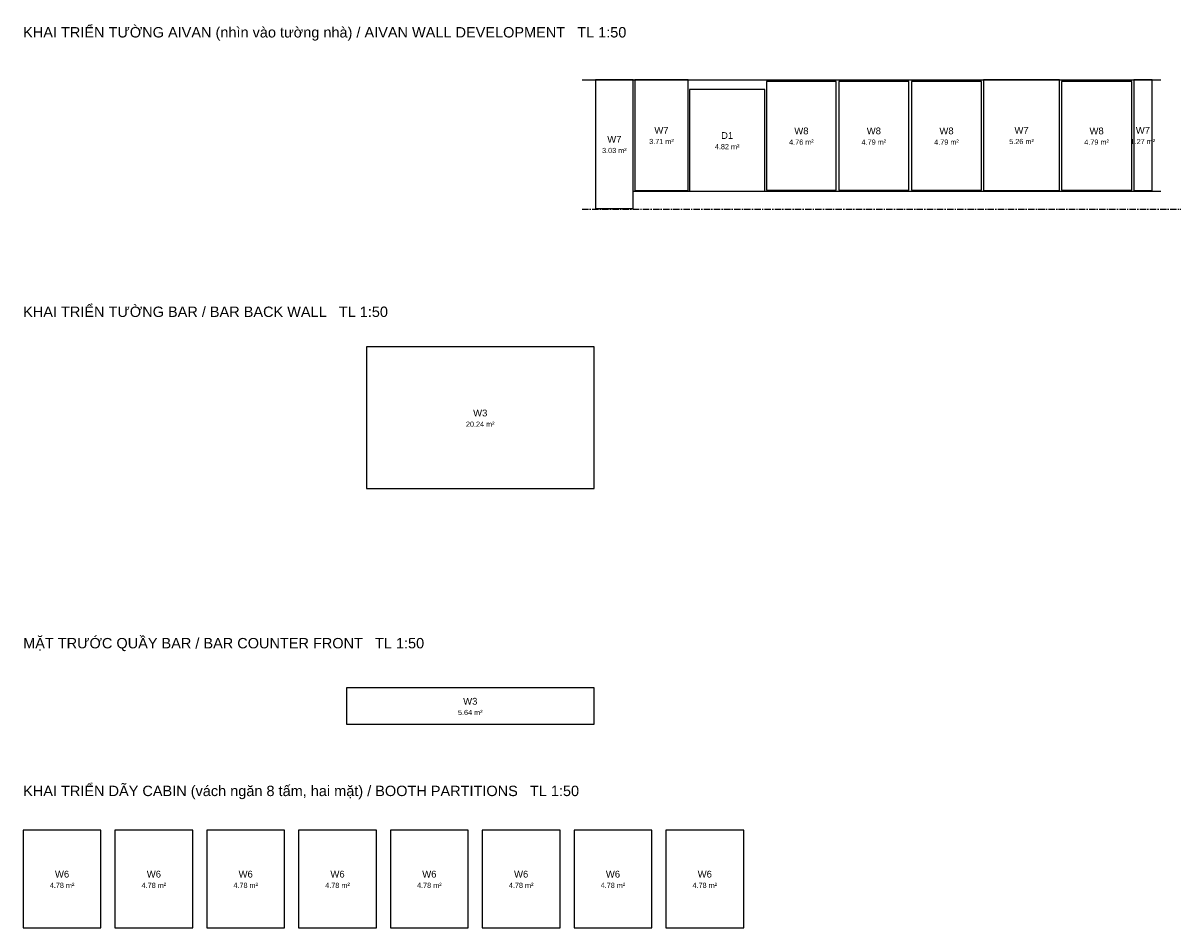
# Model space of a CAD drawing. Header units: millimetres. Extents: x -2320 to 44673, y -183000 to 30400.
# Tile 1 of 33: x 0 to 29000, y -183000 to -160341. Entities that reach past the tile are written whole.
import ezdxf
from ezdxf.enums import TextEntityAlignment as Align

# ---------------------------------------------------------------- set-up
doc = ezdxf.new("R2010")
doc.units = ezdxf.units.MM
doc.header["$LTSCALE"] = 50
doc.linetypes.add('CENTER', pattern=[5.08, 3.175, -0.635, 0.635, -0.635])
for name, color, linetype in [('A-SECT', 7, 'Continuous'), ('A-TEXT', 7, 'Continuous'), ('A-WFIN', 6, 'Continuous'), ('S-GRID', 8, 'CENTER')]:
    doc.layers.add(name, color=color, linetype=linetype)
doc.styles.add('VN', font='arial.ttf')

msp = doc.modelspace()

# ---------------------------------------------------------------- linework, layer by layer
at = {"layer": 'A-SECT'}
for p, q in [((14000, -161760), (28500, -161760)), ((15300, -164550), (28500, -164550))]:
    msp.add_line(p, q, dxfattribs=at)
at = {"layer": 'A-WFIN'}
for points in [[(14340, -164980), (15280, -164980), (15280, -161760), (14340, -161760)], [(15320, -164530), (16660, -164530), (16660, -161760), (15320, -161760)], [(18620, -164520), (20370, -164520), (20370, -161800), (18620, -161800)], [(20430, -164520), (22190, -164520), (22190, -161800), (20430, -161800)], [(22250, -164520), (24010, -164520), (24010, -161800), (22250, -161800)], [(24060, -164530), (25960, -164530), (25960, -161760), (24060, -161760)], [(26010, -164520), (27770, -164520), (27770, -161800), (26010, -161800)], [(27820, -164530), (28280, -164530), (28280, -161760), (27820, -161760)], [(16690, -164550), (18580, -164550), (18580, -162000), (16690, -162000)], [(8600, -172000), (14300, -172000), (14300, -168450), (8600, -168450)], [(8100, -177900), (14300, -177900), (14300, -176990), (8100, -176990)], [(0, -183000), (1950, -183000), (1950, -180550), (0, -180550)], [(2300, -183000), (4250, -183000), (4250, -180550), (2300, -180550)], [(4600, -183000), (6550, -183000), (6550, -180550), (4600, -180550)], [(6900, -183000), (8850, -183000), (8850, -180550), (6900, -180550)], [(9200, -183000), (11150, -183000), (11150, -180550), (9200, -180550)], [(11500, -183000), (13450, -183000), (13450, -180550), (11500, -180550)], [(13800, -183000), (15750, -183000), (15750, -180550), (13800, -180550)], [(16100, -183000), (18050, -183000), (18050, -180550), (16100, -180550)]]:
    msp.add_lwpolyline(points, close=True, dxfattribs=at)
at = {"layer": 'S-GRID'}
msp.add_line((14000, -165000), (29000, -165000), dxfattribs=at)

# ---------------------------------------------------------------- texts
at = {"layer": 'A-TEXT', "style": 'VN'}
for s, p in [('KHAI TRIỂN TƯỜNG AIVAN (nhìn vào tường nhà) / AIVAN WALL DEVELOPMENT   TL 1:50', (0, -160700)), ('KHAI TRIỂN TƯỜNG BAR / BAR BACK WALL   TL 1:50', (0, -167700)), ('MẶT TRƯỚC QUẦY BAR / BAR COUNTER FRONT   TL 1:50', (0, -176000)), ('KHAI TRIỂN DÃY CABIN (vách ngăn 8 tấm, hai mặt) / BOOTH PARTITIONS   TL 1:50', (0, -179700))]:
    msp.add_text(s, height=260, dxfattribs=at).set_placement(p)
at = {"layer": 'A-WFIN', "style": 'VN'}
for s, height, p in [('W7', 170, (15990, -163025)), ('W8', 170, (19495, -163040)), ('W8', 170, (21310, -163040)), ('W8', 170, (23130, -163040)), ('W7', 170, (25010, -163025)), ('W8', 170, (26890, -163040)), ('W7', 170, (28050, -163025)), ('W7', 170, (14810, -163250)), ('3.71 m²', 130, (15990, -163305)), ('D1', 170, (17635, -163155)), ('4.76 m²', 130, (19495, -163320)), ('4.79 m²', 130, (21310, -163320)), ('4.79 m²', 130, (23130, -163320)), ('5.26 m²', 130, (25010, -163305)), ('4.79 m²', 130, (26890, -163320)), ('1.27 m²', 130, (28050, -163305)), ('3.03 m²', 130, (14810, -163530)), ('4.82 m²', 130, (17635, -163435)), ('W3', 170, (11450, -170105)), ('20.24 m²', 130, (11450, -170385)), ('W3', 170, (11200, -177325)), ('5.64 m²', 130, (11200, -177605)), ('W6', 170, (975, -181655)), ('W6', 170, (3275, -181655)), ('W6', 170, (5575, -181655)), ('W6', 170, (7875, -181655)), ('W6', 170, (10175, -181655)), ('W6', 170, (12475, -181655)), ('W6', 170, (14775, -181655)), ('W6', 170, (17075, -181655)), ('4.78 m²', 130, (975, -181935)), ('4.78 m²', 130, (3275, -181935)), ('4.78 m²', 130, (5575, -181935)), ('4.78 m²', 130, (7875, -181935)), ('4.78 m²', 130, (10175, -181935)), ('4.78 m²', 130, (12475, -181935)), ('4.78 m²', 130, (14775, -181935)), ('4.78 m²', 130, (17075, -181935))]:
    msp.add_text(s, height=height, dxfattribs=at).set_placement(p, align=Align.MIDDLE_CENTER)

doc.saveas('drawing.dxf')
